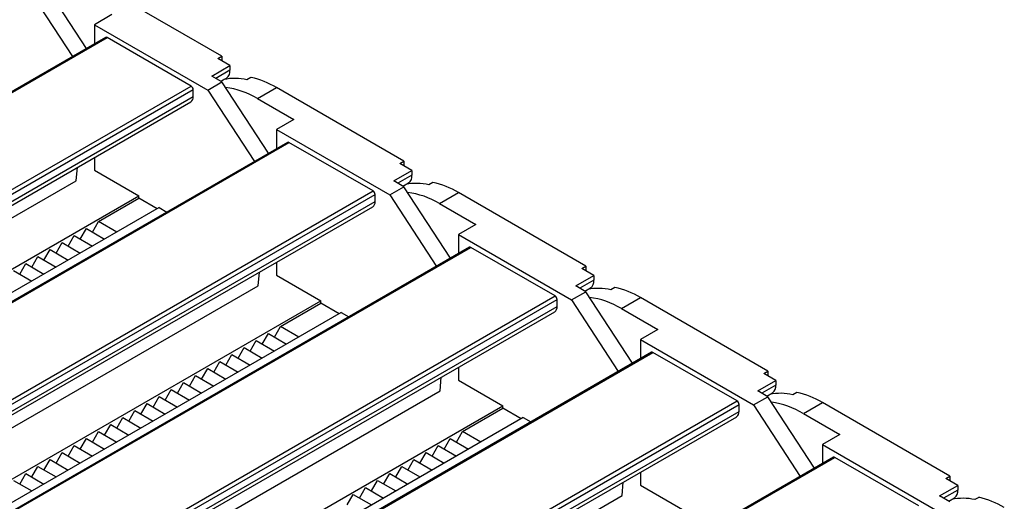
# Model space of a CAD drawing. Header units: millimetres. Extents: x 0 to 1537, y 0 to 1187.
# Tile 8 of 13: x 982 to 1154, y 974 to 1058. Entities that reach past the tile are written whole.
import ezdxf

# ---------------------------------------------------------------- set-up
doc = ezdxf.new("R2010")
doc.units = ezdxf.units.MM
doc.header["$LTSCALE"] = 5.5

msp = doc.modelspace()

# ---------------------------------------------------------------- linework, layer by layer
for p, q in [((983.05, 1064.35), (991.21, 1051.84)), ((993.69, 1053.27), (985.52, 1065.78)), ((1017.34, 1051.9), (995.07, 1064.76)), ((998.11, 1059.17), (995.07, 1057.41)), ((995.07, 1057.41), (995.07, 1054.07)), ((995.07, 1057.41), (1014.87, 1045.98)), ((997.01, 1055.19), (909.58, 1004.71)), ((909.72, 1004.63), (997.26, 1055.17)), ((1011.97, 1046.67), (997.26, 1055.17)), ((1016.64, 1051.49), (1017.34, 1051.9)), ((1018.76, 1050.27), (1016.64, 1051.49)), ((1017.34, 1051.9), (1017.34, 1051.08)), ((1015.58, 1048.43), (1018.76, 1050.27)), ((1018.76, 1049.45), (1016.28, 1048.02)), ((1018.76, 1050.27), (1018.76, 1049.45)), ((1014.87, 1045.98), (1017.34, 1047.41)), ((1017.34, 1047.41), (1015.58, 1048.43)), ((1017.18, 1047.51), (1018.18, 1048.08)), ((1017.18, 1047.5), (1017.7, 1047.8)), ((1025.51, 1034.9), (1017.34, 1047.41)), ((1022.43, 1048.17), (1021.73, 1047.76)), ((924.43, 996.14), (1011.97, 1046.67)), ((925.14, 995.73), (1012.32, 1046.06)), ((1012.32, 1044.84), (1012.32, 1046.06)), ((1014.87, 1045.98), (1023.03, 1033.47)), ((1023.57, 1044.47), (1026.89, 1046.39)), ((1049.16, 1033.53), (1026.89, 1046.39)), ((926.2, 995.12), (1012.32, 1044.84)), ((926.65, 994.7), (1011.91, 1043.92)), ((1023.57, 1044.47), (1029.93, 1040.8)), ((1029.93, 1040.8), (1026.89, 1039.04)), ((1026.89, 1039.04), (1026.89, 1035.7)), ((1026.89, 1039.04), (1046.69, 1027.61)), ((1028.83, 1036.82), (941.4, 986.34)), ((941.54, 986.26), (1029.08, 1036.8)), ((1043.79, 1028.31), (1029.08, 1036.8)), ((995.07, 1034.2), (995.07, 1031.93)), ((1048.46, 1033.12), (1049.16, 1033.53)), ((1050.58, 1031.9), (1048.46, 1033.12)), ((1049.16, 1033.53), (1049.16, 1032.71)), ((991.89, 1030.1), (992.08, 1032.47)), ((995.07, 1031.93), (1002.85, 1027.44)), ((1047.4, 1030.06), (1050.58, 1031.9)), ((1050.58, 1031.9), (1050.58, 1031.08)), ((927.72, 993.05), (991.89, 1030.1)), ((1049.16, 1029.04), (1047.4, 1030.06)), ((1050.58, 1031.08), (1048.1, 1029.65)), ((1049, 1029.14), (1050, 1029.71)), ((1054.25, 1029.8), (1053.55, 1029.39)), ((956.25, 977.77), (1043.79, 1028.31)), ((1046.69, 1027.61), (1049.16, 1029.04)), ((1049, 1029.14), (1049.52, 1029.44)), ((1057.33, 1016.53), (1049.16, 1029.04)), ((1055.39, 1026.1), (1058.71, 1028.02)), ((1080.98, 1015.16), (1058.71, 1028.02)), ((933.48, 987.4), (1002.85, 1027.44)), ((956.96, 977.36), (1044.14, 1027.69)), ((958.02, 976.75), (1044.14, 1026.47)), ((995.78, 1022.95), (1002.85, 1027.04)), ((1002.85, 1027.04), (1002.85, 1027.44)), ((1006.03, 1025.2), (1002.85, 1027.04)), ((1044.14, 1026.47), (1044.14, 1027.69)), ((1046.69, 1027.61), (1054.85, 1015.1)), ((1006.38, 1025.4), (940.06, 987.12)), ((958.47, 976.33), (1043.73, 1025.55)), ((1006.38, 1025.4), (1007.72, 1024.63)), ((1055.39, 1026.1), (1061.75, 1022.43)), ((994.72, 1021.12), (995.78, 1022.95)), ((998.96, 1021.12), (995.78, 1022.95)), ((992.59, 1019.89), (993.66, 1021.73)), ((993.66, 1021.73), (996.84, 1019.89)), ((1061.75, 1022.43), (1058.71, 1020.67)), ((990.47, 1018.67), (991.53, 1020.5)), ((991.53, 1020.5), (994.72, 1018.67)), ((1058.71, 1020.67), (1058.71, 1017.33)), ((1058.71, 1020.67), (1078.51, 1009.24)), ((1060.65, 1018.45), (973.22, 967.98)), ((973.36, 967.89), (1060.9, 1018.43)), ((986.23, 1016.22), (987.29, 1018.06)), ((987.29, 1018.06), (990.47, 1016.22)), ((988.35, 1017.44), (989.41, 1019.28)), ((989.41, 1019.28), (992.59, 1017.44)), ((1075.61, 1009.94), (1060.9, 1018.43)), ((984.11, 1014.99), (985.17, 1016.83)), ((985.17, 1016.83), (988.35, 1014.99)), ((980.93, 1014.38), (984.11, 1012.54)), ((981.99, 1013.77), (983.05, 1015.61)), ((983.05, 1015.61), (986.23, 1013.77)), ((1026.89, 1015.83), (1026.89, 1013.57)), ((1080.28, 1014.75), (1080.98, 1015.16)), ((1082.4, 1013.53), (1080.28, 1014.75)), ((1080.98, 1015.16), (1080.98, 1014.34)), ((1023.71, 1011.73), (1023.9, 1014.11)), ((1026.89, 1013.57), (1034.67, 1009.07)), ((1079.22, 1011.69), (1082.4, 1013.53)), ((1082.4, 1012.71), (1079.92, 1011.28)), ((1082.4, 1013.53), (1082.4, 1012.71)), ((959.54, 974.69), (1023.71, 1011.73)), ((1080.98, 1010.67), (1079.22, 1011.69)), ((1080.82, 1010.77), (1081.82, 1011.35)), ((1080.82, 1010.77), (1081.34, 1011.07)), ((1086.07, 1011.43), (1085.37, 1011.02)), ((965.3, 969.03), (1034.67, 1009.07)), ((988.07, 959.4), (1075.61, 1009.94)), ((988.78, 958.99), (1075.96, 1009.32)), ((1034.67, 1008.67), (1034.67, 1009.07)), ((1075.96, 1008.1), (1075.96, 1009.32)), ((1078.51, 1009.24), (1080.98, 1010.67)), ((1078.51, 1009.24), (1086.67, 996.73)), ((1089.15, 998.16), (1080.98, 1010.67)), ((1087.21, 1007.73), (1090.53, 1009.65)), ((1112.8, 996.79), (1090.53, 1009.65)), ((989.84, 958.38), (1075.96, 1008.1)), ((1027.6, 1004.58), (1034.67, 1008.67)), ((1037.85, 1006.83), (1034.67, 1008.67)), ((1087.21, 1007.73), (1093.57, 1004.06)), ((1038.2, 1007.03), (971.88, 968.75)), ((990.29, 957.96), (1075.55, 1007.18)), ((1038.2, 1007.03), (1039.54, 1006.26)), ((1026.54, 1002.75), (1027.6, 1004.58)), ((1030.78, 1002.75), (1027.6, 1004.58)), ((1093.57, 1004.06), (1090.53, 1002.3)), ((1022.29, 1000.3), (1023.35, 1002.14)), ((1023.35, 1002.14), (1026.54, 1000.3)), ((1024.41, 1001.52), (1025.48, 1003.36)), ((1025.48, 1003.36), (1028.66, 1001.52)), ((1090.53, 1002.3), (1090.53, 998.96)), ((1090.53, 1002.3), (1110.33, 990.87)), ((1020.17, 999.07), (1021.23, 1000.91)), ((1021.23, 1000.91), (1024.41, 999.07)), ((1092.47, 1000.08), (1005.03, 949.61)), ((1005.18, 949.52), (1092.72, 1000.06)), ((1018.05, 997.85), (1019.11, 999.69)), ((1019.11, 999.69), (1022.29, 997.85)), ((1107.43, 991.57), (1092.72, 1000.06)), ((1013.81, 995.4), (1014.87, 997.24)), ((1014.87, 997.24), (1018.05, 995.4)), ((1015.93, 996.62), (1016.99, 998.46)), ((1016.99, 998.46), (1020.17, 996.62)), ((1058.71, 997.46), (1058.71, 995.2)), ((1011.69, 994.18), (1012.75, 996.01)), ((1012.75, 996.01), (1015.93, 994.18)), ((1055.53, 993.36), (1055.72, 995.74)), ((1112.1, 996.38), (1112.8, 996.79)), ((1114.22, 995.16), (1112.1, 996.38)), ((1112.8, 996.79), (1112.8, 995.98)), ((1007.44, 991.73), (1008.5, 993.56)), ((1008.5, 993.56), (1011.69, 991.73)), ((1009.57, 992.95), (1010.63, 994.79)), ((1010.63, 994.79), (1013.81, 992.95)), ((1058.71, 995.2), (1066.49, 990.71)), ((1111.04, 993.32), (1114.22, 995.16)), ((1114.22, 994.34), (1111.74, 992.91)), ((1114.22, 995.16), (1114.22, 994.34)), ((991.36, 956.32), (1055.53, 993.36)), ((1005.32, 990.5), (1006.38, 992.34)), ((1006.38, 992.34), (1009.57, 990.5)), ((1110.33, 990.87), (1112.8, 992.3)), ((1112.8, 992.3), (1111.04, 993.32)), ((1112.64, 992.4), (1113.64, 992.98)), ((1112.64, 992.4), (1113.16, 992.7)), ((1120.96, 979.79), (1112.8, 992.3)), ((1117.89, 993.06), (1117.19, 992.66)), ((997.12, 950.66), (1066.49, 990.71)), ((1003.2, 989.28), (1004.26, 991.11)), ((1004.26, 991.11), (1007.44, 989.28)), ((1019.89, 941.03), (1107.43, 991.57)), ((1020.6, 940.62), (1107.78, 990.95)), ((1059.42, 986.22), (1066.49, 990.3)), ((1066.49, 990.3), (1066.49, 990.71)), ((1069.67, 988.46), (1066.49, 990.3)), ((1107.78, 989.73), (1107.78, 990.95)), ((1110.33, 990.87), (1118.49, 978.36)), ((1119.03, 989.36), (1122.35, 991.28)), ((1144.62, 978.42), (1122.35, 991.28)), ((998.96, 986.83), (1000.02, 988.66)), ((1000.02, 988.66), (1003.2, 986.83)), ((1001.08, 988.05), (1002.14, 989.89)), ((1002.14, 989.89), (1005.32, 988.05)), ((1070.02, 988.66), (1003.7, 950.38)), ((1021.66, 940.01), (1107.78, 989.73)), ((1022.11, 939.59), (1107.37, 988.81)), ((1070.02, 988.66), (1071.36, 987.89)), ((1119.03, 989.36), (1125.39, 985.69)), ((996.84, 985.6), (997.9, 987.44)), ((997.9, 987.44), (1001.08, 985.6)), ((992.59, 983.15), (993.66, 984.99)), ((993.66, 984.99), (996.84, 983.15)), ((994.72, 984.38), (995.78, 986.22)), ((995.78, 986.22), (998.96, 984.38)), ((1056.23, 983.15), (1057.29, 984.99)), ((1057.29, 984.99), (1060.48, 983.15)), ((1058.36, 984.38), (1059.42, 986.22)), ((1062.6, 984.38), (1059.42, 986.22)), ((1125.39, 985.69), (1122.35, 983.93)), ((990.47, 981.93), (991.53, 983.77)), ((991.53, 983.77), (994.72, 981.93)), ((1054.11, 981.93), (1055.17, 983.77)), ((1055.17, 983.77), (1058.36, 981.93)), ((1122.35, 983.93), (1122.35, 980.59)), ((1122.35, 983.93), (1142.15, 972.5)), ((988.35, 980.7), (989.41, 982.54)), ((989.41, 982.54), (992.59, 980.7)), ((1124.29, 981.71), (1036.85, 931.24)), ((1037, 931.15), (1124.54, 981.69)), ((1051.99, 980.7), (1053.05, 982.54)), ((1053.05, 982.54), (1056.23, 980.7)), ((1139.25, 973.2), (1124.54, 981.69)), ((984.11, 978.26), (985.17, 980.09)), ((985.17, 980.09), (988.35, 978.26)), ((986.23, 979.48), (987.29, 981.32)), ((987.29, 981.32), (990.47, 979.48)), ((1047.75, 978.26), (1048.81, 980.09)), ((1048.81, 980.09), (1051.99, 978.26)), ((1049.87, 979.48), (1050.93, 981.32)), ((1050.93, 981.32), (1054.11, 979.48)), ((981.99, 977.03), (983.05, 978.87)), ((983.05, 978.87), (986.23, 977.03)), ((1045.63, 977.03), (1046.69, 978.87)), ((1046.69, 978.87), (1049.87, 977.03)), ((1090.53, 979.09), (1090.53, 976.83)), ((1143.92, 978.01), (1144.62, 978.42)), ((1146.04, 976.79), (1143.92, 978.01)), ((1144.62, 978.42), (1144.62, 977.61)), ((980.93, 977.64), (984.11, 975.81)), ((1041.39, 974.58), (1042.45, 976.42)), ((1042.45, 976.42), (1045.63, 974.58)), ((1043.51, 975.81), (1044.57, 977.64)), ((1044.57, 977.64), (1047.75, 975.81)), ((1087.35, 974.99), (1087.54, 977.37)), ((1090.53, 976.83), (1098.31, 972.34)), ((1142.85, 974.95), (1146.04, 976.79)), ((1146.04, 976.79), (1146.04, 975.97)), ((1023.18, 937.95), (1087.35, 974.99)), ((1039.26, 973.36), (1040.32, 975.19)), ((1040.32, 975.19), (1043.51, 973.36)), ((1144.62, 973.93), (1142.85, 974.95)), ((1146.04, 975.97), (1143.56, 974.54)), ((1144.46, 974.03), (1145.46, 974.61)), ((1149.71, 974.69), (1149.01, 974.29)), ((1144.46, 974.03), (1144.98, 974.33))]:
    msp.add_line(p, q)
for centre, radius, start, end in [((997.12, 1054.96), 0.251, 54.3824, 114.3071), ((1017.32, 1049.25), 1.45, 306.2883, 7.8112), ((1019.62, 1038.65), 9.36, 76.9706, 101.848), ((1018.98, 1033.07), 15.5, 59.29, 77.1024), ((1011.56, 1046.03), 0.768, 2.6055, 57.3945), ((1016.16, 1032.35), 14.2, 58.5828, 82.6528), ((1011.34, 1044.73), 0.986, 305.0133, 6.2988), ((1028.93, 1036.59), 0.251, 54.3824, 114.3071), ((1049.14, 1030.88), 1.45, 306.2883, 7.8112), ((1050.8, 1014.7), 15.5, 59.29, 77.1024), ((1043.38, 1027.66), 0.768, 2.6055, 57.3945), ((1051.44, 1020.28), 9.36, 76.9706, 101.848), ((1047.98, 1013.98), 14.2, 58.5828, 82.6528), ((1043.16, 1026.36), 0.986, 305.0133, 6.2988), ((1060.75, 1018.22), 0.251, 54.3824, 114.3071), ((1080.96, 1012.51), 1.45, 306.2883, 7.8112), ((1083.26, 1001.91), 9.36, 76.9706, 101.848), ((1082.62, 996.33), 15.5, 59.29, 77.1024), ((1075.19, 1009.29), 0.768, 2.6055, 57.3945), ((1079.8, 995.61), 14.2, 58.5828, 82.6528), ((1074.98, 1007.99), 0.986, 305.0133, 6.2988), ((1092.57, 999.85), 0.251, 54.3824, 114.3071), ((1112.78, 994.15), 1.45, 306.2883, 7.8112), ((1115.08, 983.54), 9.36, 76.9706, 101.848), ((1114.44, 977.96), 15.5, 59.29, 77.1024), ((1107.01, 990.92), 0.768, 2.6055, 57.3945), ((1111.62, 977.24), 14.2, 58.5828, 82.6528), ((1106.8, 989.62), 0.986, 305.0133, 6.2988), ((1124.39, 981.48), 0.251, 54.3824, 114.3071), ((1144.6, 975.78), 1.45, 306.2883, 7.8112), ((1146.25, 959.59), 15.5, 59.29, 77.1024), ((1146.9, 965.17), 9.36, 76.9706, 101.848)]:
    msp.add_arc(centre, radius, start, end)

doc.saveas('drawing.dxf')
